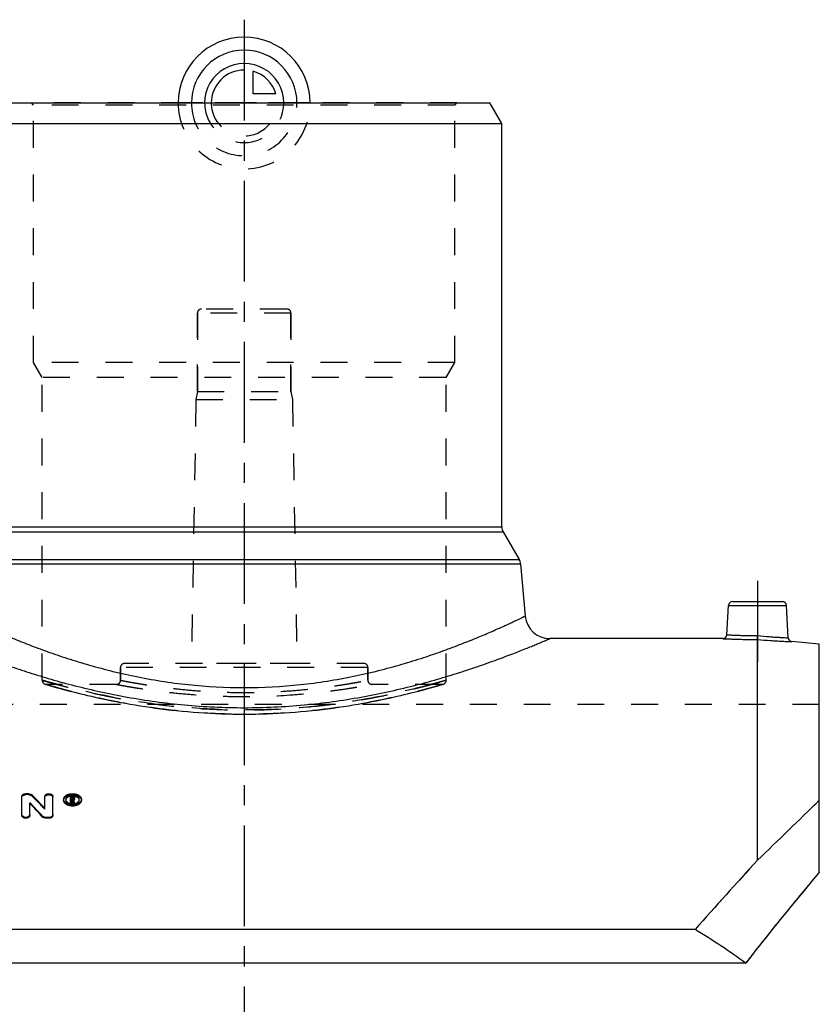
# Model space of a CAD drawing. Header units: millimetres. Extents: x 0 to 1000, y 0 to 1000.
# Tile 3 of 3: x 457 to 651, y 433 to 672. Entities that reach past the tile are written whole.
import ezdxf

# ---------------------------------------------------------------- set-up
doc = ezdxf.new("R2010")
doc.units = ezdxf.units.MM
doc.header["$LTSCALE"] = 65.185185
doc.linetypes.add('CENTER', pattern=[0.6, 0.375, -0.075, 0.075, -0.075])
doc.linetypes.add('HIDDEN', pattern=[0.2, 0.1, -0.1])
for name, color, linetype in [('ACHSEN_S', 7, 'CONTINUOUS'), ('FASEN', 7, 'CONTINUOUS'), ('KOERPER', 7, 'CONTINUOUS'), ('KONST.EL_MIT_GEO', 7, 'CONTINUOUS'), ('KONSTR_EL', 7, 'CONTINUOUS'), ('KURVEN', 7, 'CONTINUOUS')]:
    doc.layers.add(name, color=color, linetype=linetype)

msp = doc.modelspace()

# ---------------------------------------------------------------- linework, layer by layer
at = {"layer": 'ACHSEN_S', "color": 2, "linetype": 'CENTER'}
msp.add_line((511, 671.97), (511, 328.03), dxfattribs=at)
at = {"layer": 'FASEN', "color": 7, "linetype": 'Continuous'}
for p, q in [((451.39, 651.75), (570.61, 651.75)), ((573.5, 646.75), (570.61, 651.75)), ((448.5, 646.75), (573.5, 646.75)), ((650.5, 520.44), (643.87, 521.02))]:
    msp.add_line(p, q, dxfattribs=at)
at = {"layer": 'KOERPER', "color": 7, "linetype": 'Continuous'}
for p, q in [((573.5, 548.92), (573.5, 646.75)), ((627.08, 521.75), (585.13, 521.75))]:
    msp.add_line(p, q, dxfattribs=at)
at = {"layer": 'KOERPER', "color": 8, "linetype": 'HIDDEN'}
for p, q in [((499.65, 581.75), (499.65, 600.75)), ((522.35, 581.75), (522.35, 600.75)), ((499.65, 581.75), (499.3, 579.75)), ((499.65, 581.75), (522.35, 581.75)), ((522.35, 581.75), (522.7, 579.75)), ((499.3, 579.75), (498.18, 515.75)), ((499.3, 579.75), (522.7, 579.75)), ((522.7, 579.75), (523.82, 515.75)), ((481, 511.65), (481, 514.75)), ((523.82, 515.75), (498.18, 515.75)), ((541, 511.65), (541, 514.75)), ((480, 510.65), (463, 510.65)), ((559, 510.65), (542, 510.65)), ((650.5, 505.75), (371.5, 505.75))]:
    msp.add_line(p, q, dxfattribs=at)
at = {"layer": 'KOERPER', "color": 2, "linetype": 'CENTER'}
msp.add_line((635.5, 535.75), (635.5, 516.14), dxfattribs=at)
at = {"layer": 'KONST.EL_MIT_GEO', "color": 8, "linetype": 'HIDDEN'}
for p, q in [((459.9, 651.25), (459.4, 651.75)), ((562.6, 651.75), (459.4, 651.75)), ((459.9, 588.75), (459.9, 651.25)), ((562.1, 651.25), (459.9, 651.25)), ((562.1, 651.25), (562.6, 651.75)), ((562.1, 588.75), (562.1, 651.25)), ((499.65, 600.75), (499.65, 581.75)), ((522.35, 600.75), (499.65, 600.75)), ((521.35, 601.75), (500.65, 601.75)), ((522.35, 600.75), (522.35, 581.75)), ((462, 585.11), (459.9, 588.75)), ((562.1, 588.75), (459.9, 588.75)), ((560, 585.11), (562.1, 588.75)), ((462, 511.65), (462, 585.11)), ((560, 585.11), (462, 585.11)), ((560, 511.65), (560, 585.11)), ((481, 514.75), (481, 511.65)), ((541, 514.75), (481, 514.75)), ((540, 515.75), (482, 515.75)), ((541, 514.75), (541, 511.65)), ((462.72, 510.69), (463.03, 510.6)), ((463.03, 510.6), (463.98, 510.32)), ((463.98, 510.32), (465.1, 510)), ((465.1, 510), (466.05, 509.74)), ((466.05, 509.74), (467.15, 509.44)), ((467.15, 509.44), (468.4, 509.11)), ((468.4, 509.11), (469.8, 508.75)), ((552.92, 508.93), (554.24, 509.28)), ((554.24, 509.28), (555.42, 509.6)), ((555.42, 509.6), (556.44, 509.88)), ((556.44, 509.88), (557.69, 510.23)), ((557.69, 510.23), (558.57, 510.48)), ((558.57, 510.48), (559.28, 510.69)), ((469.8, 508.75), (471.35, 508.36)), ((471.35, 508.36), (472.17, 508.16)), ((549.83, 508.16), (550.65, 508.36)), ((458.03, 483.89), (458.03, 484.12)), ((458.69, 483.89), (458.03, 483.89)), ((458.69, 483.89), (458.69, 484.12)), ((459.53, 483.59), (459.53, 483.83)), ((467.2, 482.52), (467.2, 482.75)), ((467.7, 482.52), (467.7, 482.75)), ((469.27, 483.26), (468.85, 483.26)), ((469.18, 482.62), (469.18, 482.84)), ((469.27, 483.28), (469.27, 483.49)), ((469.27, 482.61), (469.27, 482.84)), ((469.52, 482.77), (469.52, 483)), ((469.85, 482.89), (469.85, 483)), ((471, 482.52), (471, 482.75)), ((471.5, 482.52), (471.5, 482.75)), ((462.62, 480.39), (462.62, 480.62)), ((469.27, 482.61), (469.18, 482.61)), ((469.6, 482.46), (469.6, 482.69))]:
    msp.add_line(p, q, dxfattribs=at)
at = {"layer": 'KONST.EL_MIT_GEO', "color": 7, "linetype": 'Continuous'}
for p, q in [((448.17, 547.67), (573.83, 547.67)), ((448.5, 548.92), (573.5, 548.92)), ((573.83, 547.67), (577.72, 540.94)), ((444.28, 540.94), (577.72, 540.94)), ((443.95, 539.9), (578.05, 539.9)), ((578.05, 539.9), (579.16, 527.23)), ((629.45, 530.75), (641.55, 530.75)), ((628.08, 522.7), (628.45, 529.8)), ((628.45, 529.8), (642.55, 529.8)), ((642.96, 521.96), (642.55, 529.8)), ((635.5, 467.97), (635.5, 521.54)), ((457.04, 478.8), (457.04, 483.49)), ((458.69, 484.12), (458.03, 484.12)), ((462.62, 480.62), (462.62, 483.49)), ((464.61, 478.8), (464.61, 483.49)), ((468.85, 481.77), (468.85, 483.49)), ((469.27, 483.49), (468.85, 483.49)), ((469.18, 482.84), (469.18, 483.28)), ((469.27, 483.28), (469.18, 483.28)), ((469.27, 483.05), (469.18, 483.05)), ((469.27, 482.84), (469.18, 482.84)), ((469.27, 483.05), (469.27, 483.28)), ((469.52, 483), (469.52, 483.12)), ((469.85, 483), (469.85, 483.12)), ((469.85, 482.77), (469.85, 482.89)), ((459.02, 478.8), (459.02, 481.94)), ((469.18, 482), (468.85, 482)), ((469.18, 481.77), (468.85, 481.77)), ((469.18, 481.77), (469.18, 482.62)), ((469.29, 482.62), (469.18, 482.62)), ((469.29, 482.39), (469.18, 482.39)), ((469.29, 482.39), (469.29, 482.62)), ((469.5, 481.77), (469.5, 482)), ((469.84, 482), (469.5, 482)), ((469.84, 481.77), (469.5, 481.77)), ((469.6, 482.68), (469.6, 482.69)), ((469.84, 481.77), (469.84, 482)), ((462.11, 478.45), (462.11, 478.67)), ((462.95, 478.14), (462.95, 478.36)), ((463.61, 478.36), (462.95, 478.36)), ((463.61, 478.14), (462.95, 478.14)), ((463.61, 478.14), (463.61, 478.36))]:
    msp.add_line(p, q, dxfattribs=at)
at = {"layer": 'KONST.EL_MIT_GEO', "color": 8, "linetype": 'HIDDEN'}
for points in [[(472.17, 508.16), (473.03, 507.96), (473.93, 507.75), (474.86, 507.54), (475.82, 507.33), (476.81, 507.11), (477.83, 506.9), (478.88, 506.69), (479.96, 506.47), (481.07, 506.26), (482.2, 506.06), (483.35, 505.85), (484.53, 505.65), (485.73, 505.46), (486.95, 505.27), (488.18, 505.09), (489.44, 504.91), (490.71, 504.74), (492, 504.58), (493.3, 504.43), (494.62, 504.29), (495.94, 504.16), (497.28, 504.04), (498.63, 503.92), (499.98, 503.82), (501.34, 503.73), (502.71, 503.66)], [(502.71, 503.66), (504.08, 503.59), (505.46, 503.54), (506.84, 503.49), (508.23, 503.46), (509.61, 503.44), (511, 503.44), (512.39, 503.44), (513.77, 503.46), (515.16, 503.49), (516.54, 503.54), (517.92, 503.59), (519.29, 503.66), (520.66, 503.73), (522.02, 503.82), (523.37, 503.92), (524.72, 504.04), (526.06, 504.16), (527.38, 504.29), (528.7, 504.43), (530, 504.58), (531.29, 504.74), (532.56, 504.91), (533.82, 505.09), (535.05, 505.27), (536.27, 505.46), (537.47, 505.65), (538.65, 505.85), (539.8, 506.06), (540.93, 506.26), (542.04, 506.47), (543.12, 506.69), (544.17, 506.9), (545.19, 507.11), (546.18, 507.33), (547.14, 507.54), (548.07, 507.75), (548.97, 507.96), (549.83, 508.16)], [(550.65, 508.36), (551.45, 508.56), (552.92, 508.93)]]:
    msp.add_lwpolyline(points, dxfattribs=at)
for centre, radius, start, end in [((500.65, 600.75), 1, 90, 180), ((521.35, 600.75), 1, 0, 90), ((482, 514.75), 1, 90, 180), ((540, 514.75), 1, 0, 90), ((463, 511.65), 1, 180, 269.9999), ((480, 511.65), 1, 269.9999, 0), ((542, 511.65), 1, 180, 270.0001), ((559, 511.65), 1, 270.0001, 0), ((270.79, 298.24), 264.54, 43.5163, 44.48), ((468.39, 482.52), 0.692, 170.5211, 180.0222), ((170.63, 379.52), 316.2, 18.867, 18.9997), ((470.31, 482.52), 0.691, 359.9785, 9.4672)]:
    msp.add_arc(centre, radius, start, end, dxfattribs=at)
at = {"layer": 'KONST.EL_MIT_GEO', "color": 7, "linetype": 'Continuous'}
for centre, radius, start, end in [((576, 548.92), 2.5, 180, 210), ((575.56, 539.69), 2.5, 5, 30), ((629.45, 529.75), 1, 90, 177), ((641.55, 529.75), 1, 3, 90), ((585.13, 527.75), 6, 185, 270), ((627.08, 522.75), 1, 269.9996, 357), ((643.96, 522.01), 1, 183, 265.0005), ((270.43, 298.46), 264.8, 43.4652, 44.4288), ((469.33, 481.17), 2.41, 96.3211, 104.3367), ((469.35, 481), 2.58, 88.7208, 96.3739), ((469.27, 482.65), 0.394, 86.2177, 90.0289), ((469.27, 483.23), 0.393, 270.1184, 274.0008), ((469.42, 483), 0.1, 350.8254, 0.2463), ((469.6, 482.77), 0.243, 345.8313, 359.947), ((261.8, 292.47), 273.49, 42.9099, 43.8526), ((262.18, 292.27), 273.2, 42.961, 43.9038), ((469.34, 484.12), 2.44, 260.769, 263.4449), ((469.35, 484.18), 2.5, 263.4519, 268.7104), ((169.99, 379.42), 316.52, 18.867, 18.9864), ((469.35, 484.2), 2.53, 268.6962, 273.9433), ((469.35, 484.16), 2.49, 273.9484, 276.5826), ((469.36, 484.08), 2.41, 276.5587, 281.9533)]:
    msp.add_arc(centre, radius, start, end, dxfattribs=at)
for centre, start_param, end_param in [((469.5, 354.25), -0.729861, -0.724095), ((469.84, 354.25), 5.553324, 5.55964)]:
    msp.add_ellipse(centre, major_axis=(-24.79, 167.75), ratio=0.165182, start_param=start_param, end_param=end_param, dxfattribs=at)
for points, knots in [([(442.84, 527.23), (442.84, 527.23), (442.85, 527.22), (442.87, 527.21), (442.89, 527.2), (442.95, 527.18), (443.04, 527.13), (443.19, 527.06), (443.37, 526.97), (443.6, 526.86), (443.87, 526.73), (444.31, 526.52), (444.95, 526.22), (445.85, 525.8), (446.89, 525.31), (448.09, 524.76), (449.44, 524.16), (451.51, 523.24), (454.43, 522), (458.33, 520.43), (462.72, 518.78), (467.57, 517.1), (472.84, 515.47), (478.51, 513.93), (486.68, 512.06), (497.54, 510.35), (511, 509.62), (524.46, 510.35), (535.32, 512.06), (543.49, 513.93), (549.16, 515.47), (554.43, 517.1), (559.28, 518.78), (563.67, 520.43), (567.57, 522), (570.49, 523.24), (572.56, 524.16), (573.91, 524.76), (575.11, 525.31), (576.15, 525.8), (577.05, 526.22), (577.69, 526.52), (578.13, 526.73), (578.4, 526.86), (578.63, 526.97), (578.81, 527.06), (578.96, 527.13), (579.05, 527.18), (579.11, 527.2), (579.13, 527.21), (579.15, 527.22), (579.16, 527.23), (579.16, 527.23)], [0, 0, 0, 0, 0.000041, 0.000163, 0.000366, 0.00065, 0.001462, 0.002598, 0.004055, 0.005832, 0.007926, 0.010335, 0.016085, 0.023054, 0.031207, 0.040509, 0.05092, 0.062398, 0.088386, 0.118127, 0.151281, 0.187522, 0.226533, 0.268006, 0.311624, 0.403862, 0.5, 0.596138, 0.688376, 0.731994, 0.773467, 0.812478, 0.848719, 0.881873, 0.911614, 0.937602, 0.94908, 0.959491, 0.968793, 0.976946, 0.983915, 0.989665, 0.992074, 0.994168, 0.995945, 0.997402, 0.998538, 0.99935, 0.999634, 0.999837, 0.999959, 1, 1, 1, 1]), ([(436.87, 521.75), (436.87, 521.75), (436.9, 521.73), (436.97, 521.7), (437.09, 521.65), (437.25, 521.58), (437.46, 521.5), (437.83, 521.34), (438.41, 521.09), (439.23, 520.75), (440.23, 520.33), (441.4, 519.85), (443.29, 519.09), (446.04, 518.01), (449.79, 516.6), (454.11, 515.06), (458.95, 513.46), (464.27, 511.84), (472.16, 509.69), (482.91, 507.33), (496.64, 505.44), (511, 504.76), (525.36, 505.44), (539.09, 507.33), (549.84, 509.69), (557.73, 511.84), (563.05, 513.46), (567.89, 515.06), (572.21, 516.6), (575.96, 518.01), (578.71, 519.09), (580.6, 519.85), (581.77, 520.33), (582.77, 520.75), (583.59, 521.09), (584.17, 521.34), (584.54, 521.5), (584.75, 521.58), (584.91, 521.65), (585.03, 521.7), (585.1, 521.73), (585.13, 521.75), (585.13, 521.75)], [0, 0, 0, 0, 0.000166, 0.000662, 0.001489, 0.002645, 0.004129, 0.005938, 0.010521, 0.016371, 0.023456, 0.031742, 0.041188, 0.06339, 0.0897, 0.119746, 0.153161, 0.189589, 0.22869, 0.313564, 0.405036, 0.5, 0.594964, 0.686436, 0.77131, 0.810411, 0.846839, 0.880254, 0.9103, 0.93661, 0.958812, 0.968258, 0.976544, 0.983629, 0.989479, 0.994062, 0.995871, 0.997355, 0.998511, 0.999338, 0.999834, 1, 1, 1, 1]), ([(627.08, 521.75), (627.09, 521.75), (627.15, 521.74), (627.27, 521.74), (627.47, 521.73), (627.75, 521.72), (628.1, 521.7), (628.71, 521.68), (629.63, 521.64), (630.89, 521.6), (632.87, 521.55), (634.43, 521.54), (635.5, 521.54)], [0, 0, 0, 0, 0.004843, 0.019323, 0.043292, 0.076506, 0.118634, 0.16925, 0.293862, 0.445459, 0.618176, 1, 1, 1, 1]), ([(628.08, 522.7), (628.09, 522.7), (628.14, 522.7), (628.24, 522.69), (628.42, 522.68), (628.67, 522.67), (628.98, 522.65), (629.52, 522.62), (630.33, 522.59), (631.45, 522.55), (632.72, 522.51), (634.1, 522.49), (635.05, 522.49), (635.54, 522.49)], [0, 0, 0, 0, 0.004822, 0.019241, 0.043115, 0.076212, 0.118211, 0.168703, 0.293133, 0.444709, 0.617593, 0.805109, 1, 1, 1, 1]), ([(635.5, 521.54), (635.5, 521.64), (635.52, 521.95), (635.53, 522.27), (635.54, 522.49)], [0, 0, 0, 0, 0.307419, 1, 1, 1, 1]), ([(635.5, 521.54), (636.56, 521.45), (638.11, 521.33), (640.08, 521.2), (641.34, 521.13), (642.25, 521.09), (642.86, 521.06), (643.21, 521.04), (643.48, 521.03), (643.68, 521.03), (643.8, 521.02), (643.86, 521.02), (643.87, 521.02)], [0, 0, 0, 0, 0.382099, 0.55484, 0.706414, 0.830959, 0.88153, 0.923608, 0.956778, 0.98071, 0.995165, 1, 1, 1, 1]), ([(635.54, 522.49), (636.48, 522.39), (637.86, 522.27), (639.6, 522.14), (640.72, 522.07), (641.63, 522.02), (642.25, 521.99), (642.62, 521.98), (642.81, 521.97), (642.91, 521.96), (642.96, 521.96)], [0, 0, 0, 0, 0.38259, 0.555507, 0.707089, 0.831479, 0.923894, 0.95695, 0.98079, 1, 1, 1, 1]), ([(457.04, 483.49), (457.04, 483.57), (457.11, 483.76), (457.34, 483.96), (457.66, 484.09), (457.91, 484.12), (458.03, 484.12)], [0, 0, 0, 0, 0.197635, 0.428973, 0.701472, 1, 1, 1, 1]), ([(458.69, 484.12), (458.78, 484.12), (459.07, 484.1), (459.38, 483.98), (459.53, 483.83)], [0, 0, 0, 0, 0.276053, 1, 1, 1, 1]), ([(462.62, 483.49), (462.62, 483.57), (462.69, 483.76), (462.92, 483.96), (463.24, 484.09), (463.61, 484.14), (463.99, 484.09), (464.31, 483.96), (464.54, 483.76), (464.61, 483.57), (464.61, 483.49)], [0, 0, 0, 0, 0.098816, 0.214469, 0.35073, 0.499988, 0.649262, 0.785533, 0.901182, 1, 1, 1, 1]), ([(467.2, 482.75), (467.2, 482.84), (467.23, 483.03), (467.41, 483.39), (467.84, 483.78), (468.54, 484.06), (469.35, 484.16), (470.16, 484.06), (470.86, 483.78), (471.36, 483.33), (471.5, 482.93), (471.5, 482.75)], [0, 0, 0, 0, 0.048916, 0.100193, 0.215751, 0.351677, 0.500523, 0.649369, 0.785295, 0.900853, 1, 1, 1, 1]), ([(471.5, 482.75), (471.5, 482.56), (471.36, 482.16), (470.86, 481.71), (470.16, 481.42), (469.35, 481.32), (468.54, 481.42), (467.84, 481.71), (467.34, 482.16), (467.2, 482.56), (467.2, 482.75)], [0, 0, 0, 0, 0.099364, 0.215499, 0.351547, 0.5, 0.648453, 0.784501, 0.900636, 1, 1, 1, 1]), ([(471, 482.75), (471, 482.89), (470.9, 483.2), (470.51, 483.54), (469.97, 483.76), (469.35, 483.83), (468.73, 483.76), (468.19, 483.54), (467.81, 483.2), (467.7, 482.89), (467.7, 482.75)], [0, 0, 0, 0, 0.099263, 0.214992, 0.351061, 0.500001, 0.64894, 0.785009, 0.900738, 1, 1, 1, 1]), ([(467.7, 482.75), (467.7, 482.71), (467.71, 482.56), (467.78, 482.41), (467.84, 482.32)], [0, 0, 0, 0, 0.242187, 1, 1, 1, 1]), ([(467.85, 482.95), (467.83, 482.93), (467.77, 482.83), (467.72, 482.72), (467.71, 482.63)], [0, 0, 0, 0, 0.261105, 1, 1, 1, 1]), ([(468.73, 483.5), (468.64, 483.47), (468.31, 483.36), (467.99, 483.16), (467.85, 482.95)], [0, 0, 0, 0, 0.284189, 1, 1, 1, 1]), ([(469.27, 483.49), (469.34, 483.49), (469.49, 483.47), (469.67, 483.4), (469.81, 483.28), (469.85, 483.17), (469.85, 483.12)], [0, 0, 0, 0, 0.298048, 0.570312, 0.80186, 1, 1, 1, 1]), ([(469.52, 483.12), (469.51, 483.16), (469.44, 483.26), (469.33, 483.28), (469.27, 483.28)], [0, 0, 0, 0, 0.424355, 1, 1, 1, 1]), ([(469.29, 482.84), (469.35, 482.84), (469.44, 482.86), (469.51, 482.94), (469.51, 482.98)], [0, 0, 0, 0, 0.566772, 1, 1, 1, 1]), ([(470.86, 482.95), (470.72, 483.15), (470.24, 483.47), (469.7, 483.57), (469.41, 483.57)], [0, 0, 0, 0, 0.45126, 1, 1, 1, 1]), ([(469.5, 482.94), (469.5, 482.94), (469.48, 482.98), (469.44, 483), (469.41, 483.02)], [0, 0, 0, 0, 0.221736, 1, 1, 1, 1]), ([(469.73, 482.78), (469.72, 482.77), (469.68, 482.74), (469.64, 482.71), (469.6, 482.69)], [0, 0, 0, 0, 0.237972, 1, 1, 1, 1]), ([(469.84, 482.71), (469.83, 482.69), (469.8, 482.6), (469.73, 482.54), (469.67, 482.5)], [0, 0, 0, 0, 0.226966, 1, 1, 1, 1]), ([(469.85, 483), (469.85, 482.96), (469.82, 482.87), (469.77, 482.81), (469.73, 482.78)], [0, 0, 0, 0, 0.471559, 1, 1, 1, 1]), ([(470.99, 482.63), (470.99, 482.66), (470.96, 482.77), (470.91, 482.88), (470.86, 482.95)], [0, 0, 0, 0, 0.239425, 1, 1, 1, 1]), ([(470.86, 482.32), (470.88, 482.35), (470.96, 482.48), (471, 482.63), (471, 482.75)], [0, 0, 0, 0, 0.263421, 1, 1, 1, 1]), ([(471.5, 482.52), (471.5, 482.33), (471.36, 481.93), (470.86, 481.48), (470.16, 481.19), (469.35, 481.09), (468.54, 481.19), (467.84, 481.48), (467.34, 481.93), (467.2, 482.33), (467.2, 482.52)], [0, 0, 0, 0, 0.099345, 0.21555, 0.351612, 0.500005, 0.648402, 0.784471, 0.900686, 1, 1, 1, 1]), ([(467.84, 482.32), (467.9, 482.24), (468.19, 481.92), (468.62, 481.76), (468.95, 481.71)], [0, 0, 0, 0, 0.219677, 1, 1, 1, 1]), ([(469.86, 481.73), (469.97, 481.75), (470.34, 481.86), (470.7, 482.08), (470.86, 482.32)], [0, 0, 0, 0, 0.280896, 1, 1, 1, 1]), ([(459.02, 479.03), (459.03, 478.63), (458.03, 478.09), (457.04, 478.63), (457.04, 479.03)], [0, 0, 0, 0, 0.49999, 1, 1, 1, 1]), ([(459.02, 478.8), (459.02, 478.41), (458.03, 477.87), (457.04, 478.4), (457.04, 478.8)], [0, 0, 0, 0, 0.499769, 1, 1, 1, 1]), ([(462.95, 478.36), (462.87, 478.36), (462.57, 478.38), (462.26, 478.51), (462.11, 478.67)], [0, 0, 0, 0, 0.273947, 1, 1, 1, 1]), ([(462.95, 478.14), (462.87, 478.14), (462.57, 478.16), (462.26, 478.29), (462.11, 478.45)], [0, 0, 0, 0, 0.27607, 1, 1, 1, 1]), ([(464.61, 479.03), (464.61, 478.94), (464.54, 478.75), (464.31, 478.53), (463.99, 478.39), (463.74, 478.36), (463.61, 478.36)], [0, 0, 0, 0, 0.203101, 0.436468, 0.706602, 1, 1, 1, 1]), ([(464.61, 478.8), (464.61, 478.71), (464.54, 478.52), (464.31, 478.31), (463.99, 478.17), (463.74, 478.14), (463.61, 478.14)], [0, 0, 0, 0, 0.203424, 0.436958, 0.70602, 1, 1, 1, 1])]:
    msp.add_open_spline(points, degree=3, knots=knots, dxfattribs=at)
at = {"layer": 'KONST.EL_MIT_GEO', "color": 8, "linetype": 'HIDDEN'}
for points, knots in [([(635.5, 521.54), (635.5, 521.64), (635.52, 521.95), (635.53, 522.27), (635.54, 522.49)], [0, 0, 0, 0, 0.307419, 1, 1, 1, 1]), ([(462, 511.65), (462, 511.64), (462.02, 511.64), (462.04, 511.64), (462.08, 511.63), (462.14, 511.61), (462.25, 511.58), (462.38, 511.54), (462.62, 511.47), (462.99, 511.37), (463.52, 511.22), (464.17, 511.04), (464.92, 510.83), (465.79, 510.59), (466.77, 510.34), (468.28, 509.95), (470.41, 509.41), (473.25, 508.75), (476.46, 508.05), (479.99, 507.35), (483.82, 506.68), (487.92, 506.05), (493.8, 505.3), (501.51, 504.62), (511, 504.34), (520.49, 504.62), (528.2, 505.3), (534.08, 506.05), (538.18, 506.68), (542.01, 507.35), (545.54, 508.05), (548.75, 508.75), (551.59, 509.41), (553.72, 509.95), (555.23, 510.34), (556.21, 510.59), (557.08, 510.83), (557.83, 511.04), (558.48, 511.22), (559.01, 511.37), (559.38, 511.47), (559.62, 511.54), (559.75, 511.58), (559.86, 511.61), (559.92, 511.63), (559.96, 511.64), (559.98, 511.64), (560, 511.64), (560, 511.65)], [0, 0, 0, 0, 0.000156, 0.000352, 0.000625, 0.001405, 0.002496, 0.003898, 0.005608, 0.009948, 0.015501, 0.022247, 0.030162, 0.039221, 0.049393, 0.060647, 0.086261, 0.115771, 0.148864, 0.185214, 0.224481, 0.266309, 0.310324, 0.403308, 0.5, 0.596692, 0.689676, 0.733691, 0.775519, 0.814786, 0.851136, 0.884229, 0.913739, 0.939353, 0.950607, 0.960779, 0.969838, 0.977753, 0.984499, 0.990052, 0.994392, 0.996102, 0.997504, 0.998595, 0.999375, 0.999648, 0.999844, 1, 1, 1, 1]), ([(465.6, 510.65), (465.32, 510.72), (464.8, 510.86), (464.07, 511.06), (463.45, 511.23), (462.95, 511.38), (462.59, 511.48), (462.37, 511.54), (462.24, 511.58), (462.14, 511.61), (462.07, 511.63), (462.03, 511.64), (462, 511.64), (462, 511.65)], [0, 0, 0, 0, 0.231106, 0.432982, 0.604975, 0.746515, 0.857118, 0.900694, 0.936403, 0.964207, 0.984082, 0.996018, 1, 1, 1, 1]), ([(481, 511.65), (481, 511.65), (481.02, 511.65), (481.04, 511.64), (481.09, 511.63), (481.15, 511.62), (481.23, 511.6), (481.38, 511.57), (481.6, 511.53), (481.93, 511.47), (482.32, 511.39), (482.78, 511.31), (483.53, 511.17), (484.63, 510.97), (486.14, 510.72), (487.89, 510.44), (489.85, 510.16), (492.02, 509.87), (495.26, 509.49), (499.65, 509.08), (505.21, 508.75), (511, 508.64), (516.79, 508.75), (522.35, 509.08), (526.74, 509.49), (529.98, 509.87), (532.15, 510.16), (534.11, 510.44), (535.86, 510.72), (537.37, 510.97), (538.47, 511.17), (539.22, 511.31), (539.68, 511.39), (540.07, 511.47), (540.4, 511.53), (540.62, 511.57), (540.77, 511.6), (540.85, 511.62), (540.91, 511.63), (540.96, 511.64), (540.98, 511.65), (541, 511.65), (541, 511.65)], [0, 0, 0, 0, 0.000153, 0.000613, 0.001378, 0.002449, 0.003825, 0.005504, 0.009767, 0.015227, 0.021866, 0.029666, 0.038604, 0.059793, 0.085199, 0.114559, 0.147575, 0.183927, 0.223269, 0.309429, 0.402849, 0.5, 0.597151, 0.690571, 0.776731, 0.816073, 0.852425, 0.885441, 0.914801, 0.940207, 0.961396, 0.970334, 0.978134, 0.984773, 0.990233, 0.994496, 0.996175, 0.997551, 0.998622, 0.999387, 0.999847, 1, 1, 1, 1]), ([(560, 511.65), (560, 511.64), (559.98, 511.64), (559.97, 511.64), (559.93, 511.63), (559.86, 511.61), (559.76, 511.58), (559.63, 511.54), (559.41, 511.48), (559.05, 511.38), (558.55, 511.23), (557.93, 511.06), (557.2, 510.86), (556.68, 510.72), (556.4, 510.65)], [0, 0, 0, 0, 0.003982, 0.008957, 0.015918, 0.035793, 0.063597, 0.099306, 0.142882, 0.253485, 0.395025, 0.567018, 0.768894, 1, 1, 1, 1]), ([(463, 510.65), (463.02, 510.64), (463.1, 510.62), (463.27, 510.57), (463.57, 510.48), (464.19, 510.3), (465.24, 510), (466.84, 509.56), (468.86, 509.03), (471.28, 508.42), (474.07, 507.75), (478.46, 506.79), (484.67, 505.61), (492.84, 504.45), (501.73, 503.67), (511, 503.39), (520.27, 503.67), (529.16, 504.45), (537.33, 505.61), (543.54, 506.79), (547.93, 507.75), (550.72, 508.42), (553.14, 509.03), (555.16, 509.56), (556.76, 510), (557.81, 510.3), (558.43, 510.48), (558.73, 510.57), (558.9, 510.62), (558.98, 510.64), (559, 510.65)], [0, 0, 0, 0, 0.000629, 0.002514, 0.005648, 0.010018, 0.022397, 0.03947, 0.061002, 0.086718, 0.116317, 0.149476, 0.225125, 0.310858, 0.403611, 0.5, 0.596389, 0.689142, 0.774875, 0.850524, 0.883683, 0.913282, 0.938998, 0.96053, 0.977603, 0.989982, 0.994352, 0.997486, 0.999371, 1, 1, 1, 1]), ([(556.4, 510.65), (550.48, 509.06), (540.19, 506.79), (524.99, 504.85), (511, 504.22), (497.01, 504.85), (481.81, 506.79), (471.52, 509.06), (465.6, 510.65)], [0, 0, 0, 0, 0.200168, 0.343334, 0.5, 0.656666, 0.799832, 1, 1, 1, 1]), ([(480, 510.65), (480.05, 510.64), (480.25, 510.6), (480.7, 510.52), (481.44, 510.38), (482.47, 510.2), (483.77, 509.98), (486.02, 509.61), (489.38, 509.12), (494.01, 508.56), (499.3, 508.09), (505.03, 507.77), (512.94, 507.62), (520.7, 507.91), (527.98, 508.56), (532.62, 509.12), (535.98, 509.61), (538.23, 509.98), (539.53, 510.2), (540.56, 510.38), (541.3, 510.52), (541.75, 510.6), (541.95, 510.64), (542, 510.65)], [0, 0, 0, 0, 0.002461, 0.009814, 0.021968, 0.038777, 0.060044, 0.08553, 0.148039, 0.223783, 0.309878, 0.403117, 0.500016, 0.690122, 0.776217, 0.851961, 0.91447, 0.939956, 0.961223, 0.978032, 0.990186, 0.997539, 1, 1, 1, 1]), ([(457.04, 483.26), (457.04, 483.34), (457.11, 483.53), (457.34, 483.73), (457.66, 483.86), (457.91, 483.89), (458.03, 483.89)], [0, 0, 0, 0, 0.198106, 0.429751, 0.701144, 1, 1, 1, 1]), ([(458.69, 483.89), (458.78, 483.89), (459.07, 483.87), (459.38, 483.75), (459.53, 483.59)], [0, 0, 0, 0, 0.278042, 1, 1, 1, 1]), ([(462.62, 483.26), (462.62, 483.34), (462.69, 483.53), (462.92, 483.73), (463.24, 483.86), (463.62, 483.9), (463.99, 483.86), (464.31, 483.73), (464.54, 483.53), (464.61, 483.34), (464.61, 483.26)], [0, 0, 0, 0, 0.100237, 0.214277, 0.351946, 0.499733, 0.649019, 0.785554, 0.900116, 1, 1, 1, 1]), ([(467.2, 482.52), (467.2, 482.61), (467.23, 482.8), (467.41, 483.16), (467.85, 483.55), (468.54, 483.83), (469.35, 483.92), (470.16, 483.83), (470.86, 483.55), (471.29, 483.16), (471.47, 482.8), (471.5, 482.61), (471.5, 482.52)], [0, 0, 0, 0, 0.048855, 0.100096, 0.215663, 0.35147, 0.500006, 0.648546, 0.78436, 0.899937, 0.951211, 1, 1, 1, 1]), ([(469.27, 483.26), (469.34, 483.26), (469.48, 483.24), (469.67, 483.17), (469.81, 483.05), (469.85, 482.94), (469.85, 482.89)], [0, 0, 0, 0, 0.296385, 0.569481, 0.800683, 1, 1, 1, 1]), ([(469.27, 482.61), (469.33, 482.61), (469.44, 482.63), (469.52, 482.72), (469.52, 482.77)], [0, 0, 0, 0, 0.574065, 1, 1, 1, 1]), ([(467.7, 482.52), (467.7, 482.37), (467.81, 482.06), (468.19, 481.72), (468.73, 481.5), (469.35, 481.42), (469.97, 481.5), (470.51, 481.72), (470.9, 482.06), (471, 482.37), (471, 482.52)], [0, 0, 0, 0, 0.099922, 0.215457, 0.351597, 0.50004, 0.647724, 0.784582, 0.899645, 1, 1, 1, 1])]:
    msp.add_open_spline(points, degree=3, knots=knots, dxfattribs=at)
at = {"layer": 'KONST.EL_MIT_GEO', "color": 7, "linetype": 'Continuous'}
msp.add_open_spline([(469.41, 483.02), (469.38, 483.03), (469.34, 483.04), (469.29, 483.05)], degree=3, dxfattribs=at)
at = {"layer": 'KONST.EL_MIT_GEO', "color": 8, "linetype": 'HIDDEN'}
for points in [[(469.52, 482.89), (469.52, 482.9), (469.51, 482.92), (469.5, 482.94)], [(469.67, 482.5), (469.65, 482.49), (469.62, 482.47), (469.6, 482.46)]]:
    msp.add_open_spline(points, degree=3, dxfattribs=at)
at = {"layer": 'KONSTR_EL', "color": 7, "linetype": 'Continuous'}
for p, q in [((650.5, 465.05), (650.5, 520.44)), ((620.35, 451.15), (401.65, 451.15)), ((632.64, 443), (389.36, 443))]:
    msp.add_line(p, q, dxfattribs=at)
at = {"layer": 'KONSTR_EL', "color": 8, "linetype": 'HIDDEN'}
for centre, radius, start, end in [((-2915.14, 4142.22), 5109.52, 314.0198, 314.25418), ((1790.31, -587.32), 1564.36, 137.57832, 138.40721), ((1419.03, -178.44), 1002.35, 140.06083, 140.25253), ((1255.36, -43.52), 790.25, 140.18611, 141.73008), ((1144.23, 44.49), 648.48, 141.75348, 142.08225)]:
    msp.add_arc(centre, radius, start, end, dxfattribs=at)
at = {"layer": 'KONSTR_EL', "color": 7, "linetype": 'Continuous'}
for centre, radius, start, end in [((-2700.32, 3920.83), 4801.04, 314.01227, 314.26171), ((1709.98, -514.98), 1456.26, 137.54755, 138.43797)]:
    msp.add_arc(centre, radius, start, end, dxfattribs=at)
msp.add_ellipse((511, 348.25), major_axis=(175, 0), ratio=0.753156, start_param=0.802232, end_param=0.895814, dxfattribs=at)
msp.add_open_spline([(650.5, 465.05), (649.05, 463.32), (643.01, 456.05), (637.07, 448.68), (632.64, 443)], degree=3, knots=[0, 0, 0, 0, 0.238528, 1, 1, 1, 1], dxfattribs=at)
at = {"layer": 'KURVEN', "color": 40, "linetype": 'Continuous'}
for p, q in [((511, 661.35), (511, 651.75)), ((513.2, 653.95), (513.2, 659.44)), ((518.69, 653.95), (513.2, 653.95))]:
    msp.add_line(p, q, dxfattribs=at)
at = {"layer": 'KURVEN', "color": 8, "linetype": 'HIDDEN'}
msp.add_line((527, 651.75), (495, 651.75), dxfattribs=at)
at = {"layer": 'KURVEN', "color": 40, "linetype": 'Continuous'}
for radius, start, end in [(16, 0, 180), (12.8, 0, 180), (9.6, 0, 180.0001), (8, 90, 180.0001), (8, 15.962, 74.038)]:
    msp.add_arc((511, 651.75), radius, start, end, dxfattribs=at)
at = {"layer": 'KURVEN', "color": 8, "linetype": 'HIDDEN'}
for radius, start in [(16, 180), (12.8, 180), (9.6, 180.0001), (8, 180.0001)]:
    msp.add_arc((511, 651.75), radius, start, 360, dxfattribs=at)

doc.saveas('drawing.dxf')
